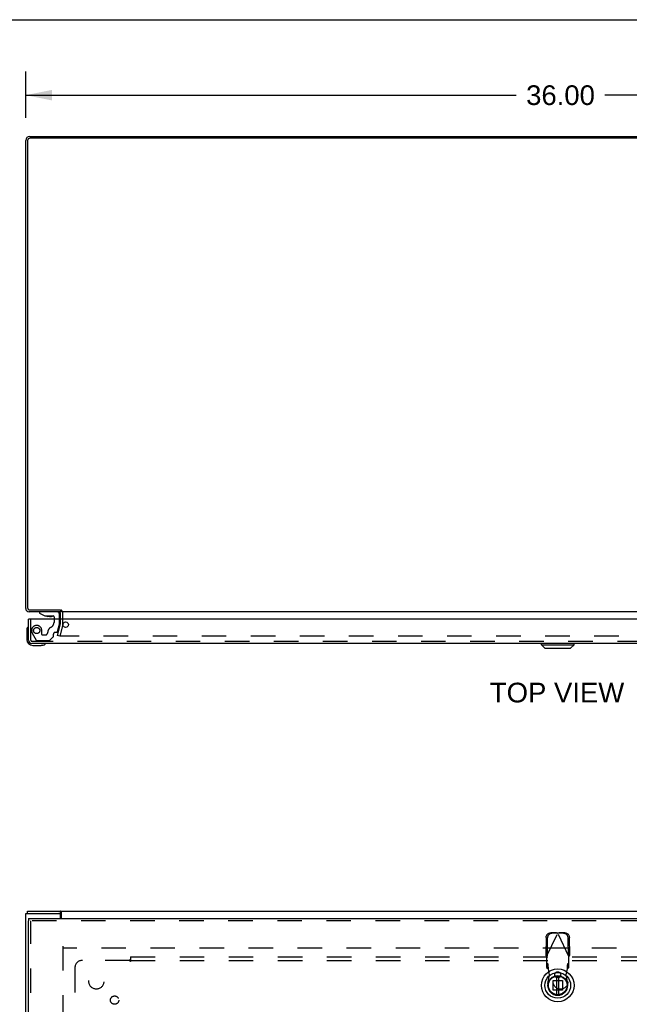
# Model space of a CAD drawing. Header units: inches. Extents: x 0 to 150, y 0 to 97.
# Tile 11 of 18: x 34 to 55, y 64 to 97. Entities that reach past the tile are written whole.
import ezdxf

# ---------------------------------------------------------------- set-up
doc = ezdxf.new("R2010")
doc.units = ezdxf.units.IN
doc.header["$LTSCALE"] = 8.257143
doc.header["$MEASUREMENT"] = 0
doc.linetypes.add('HIDDEN', pattern=[0.2, 0.1, -0.1])
doc.layers.get('0').update_dxf_attribs({"linetype": 'CONTINUOUS'})
for name, color, linetype in [('DEFAULT_2', 8, 'HIDDEN'), ('DIMENSIONS', 7, 'CONTINUOUS'), ('DOOR_ASSEMBLY', 7, 'CONTINUOUS'), ('SUBPANEL', 7, 'CONTINUOUS')]:
    doc.layers.add(name, color=color, linetype=linetype)
doc.styles.get("Standard").update_dxf_attribs({"font": 'arial.ttf'})
doc.dimstyles.new('DIMSTYLE_1', dxfattribs={"dimtxt": 0.662338, "dimasz": 0.883117, "dimexe": 0.09, "dimexo": 0.07, "dimgap": 0.0375, "dimtad": 0, "dimtih": 1, "dimtoh": 1, "dimzin": 4, "dimdsep": 46, "dimtxsty": 'Standard', "dimblk": '_FILLED', "dimblk1": '_FILLED', "dimblk2": '_FILLED', "dimcen": 0.09, "dimadec": 3, "dimazin": 1, "dimtfac": 1, "dimtdec": 3, "dimtofl": 0, "dimtmove": 0, "dimatfit": 3, "dimldrblk": '_FILLED', "dimfxl": 0, "dimtolj": 1, "dimtzin": 4, "dimarcsym": 0})

# ---------------------------------------------------------------- blocks, each defined once
blk = doc.blocks.new('_FILLED')
at = {"color": 0, "linetype": 'ByBlock'}
blk.add_solid([(0, 0), (-1, 0.2), (-1, -0.2)], dxfattribs=at)
blk = doc.blocks.new('*D1')
at = {"layer": 'DIMENSIONS', "color": 2, "linetype": 'Continuous'}
for p, q in [((34.228, 93.835), (34.228, 95.397)), ((70.228, 93.835), (70.228, 95.397)), ((34.228, 94.603), (50.739, 94.603)), ((70.228, 94.603), (53.716, 94.603))]:
    blk.add_line(p, q, dxfattribs=at)
at = {"layer": 'DIMENSIONS', "color": 2, "linetype": 'Continuous', "xscale": 0.8831168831, "yscale": 0.8831168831, "zscale": 0.8831168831, "rotation": 180}
blk.add_blockref('_FILLED', (34.228, 94.603), dxfattribs=at)
at = {"layer": 'DIMENSIONS', "color": 2, "linetype": 'Continuous', "xscale": 0.8831168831, "yscale": 0.8831168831, "zscale": 0.8831168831}
blk.add_blockref('_FILLED', (70.228, 94.603), dxfattribs=at)
at = {"layer": 'DIMENSIONS', "color": 2, "linetype": 'Continuous', "insert": (52.228, 94.934), "char_height": 0.6623, "width": 2.31449, "attachment_point": 2, "line_spacing_factor": 0.9}
blk.add_mtext('36.00', dxfattribs=at)

msp = doc.modelspace()

# ---------------------------------------------------------------- linework, layer by layer
at = {"color": 7, "linetype": 'Continuous'}
for p, q in [((0, 97.143), (150.13, 97.143)), ((35.403, 77.28), (35.403, 77.217)), ((34.291, 67.071), (34.291, 67.146)), ((35.343, 67.071), (35.404, 67.071)), ((35.404, 67.071), (35.404, 67.146))]:
    msp.add_line(p, q, dxfattribs=at)
at = {"color": 3, "linetype": 'Continuous'}
for p, q in [((34.364, 93.217), (70.092, 93.217)), ((70.085, 93.154), (34.371, 93.154)), ((34.228, 77.334), (34.228, 93.081)), ((34.291, 93.074), (34.291, 77.36)), ((35.403, 77.217), (34.345, 77.217)), ((34.371, 77.28), (35.404, 77.28)), ((69.026, 77.217), (35.43, 77.217)), ((35.403, 76.974), (35.403, 77.175)), ((34.228, 31.221), (34.228, 67.071)), ((34.228, 67.071), (35.343, 67.071)), ((34.291, 67.146), (70.165, 67.146)), ((35.403, 66.896), (35.403, 67.011)), ((35.43, 66.896), (35.43, 67.115))]:
    msp.add_line(p, q, dxfattribs=at)
msp.add_lwpolyline([(35.43, 67.115), (35.428, 67.116), (35.427, 67.118), (35.426, 67.12), (35.424, 67.122), (35.423, 67.125), (35.422, 67.127), (35.421, 67.129), (35.419, 67.131), (35.418, 67.134), (35.417, 67.136), (35.416, 67.138), (35.414, 67.139), (35.413, 67.141), (35.412, 67.142), (35.41, 67.144), (35.409, 67.144), (35.408, 67.145), (35.407, 67.145), (35.405, 67.146), (35.404, 67.146)], dxfattribs=at)
at = {"color": 7, "linetype": 'Continuous'}
for points in [[(35.413, 67.066), (35.412, 67.067), (35.411, 67.068), (35.409, 67.069), (35.408, 67.07), (35.407, 67.07), (35.406, 67.071), (35.404, 67.071)], [(35.43, 67.06), (35.429, 67.059), (35.428, 67.059), (35.426, 67.059), (35.425, 67.059), (35.424, 67.059), (35.422, 67.06), (35.421, 67.061), (35.419, 67.061), (35.418, 67.062), (35.417, 67.063), (35.416, 67.064), (35.413, 67.066)]]:
    msp.add_lwpolyline(points, dxfattribs=at)
at = {"color": 3, "linetype": 'Continuous'}
for centre, radius, start, end in [((34.364, 93.081), 0.136, 90, 180), ((34.371, 93.074), 0.08, 90, 180), ((34.345, 77.334), 0.117, 180, 270), ((34.371, 77.36), 0.08, 180, 270), ((35.361, 77.175), 0.042, 0, 90), ((35.343, 67.011), 0.06, 0, 90)]:
    msp.add_arc(centre, radius, start, end, dxfattribs=at)
at = {"layer": 'DEFAULT_2', "color": 8, "linetype": 'HIDDEN'}
for p, q in [((35.403, 76.816), (35.403, 76.974)), ((35.478, 76.816), (35.478, 77.175)), ((35.298, 76.424), (35.402, 76.81)), ((35.474, 76.79), (35.371, 76.404)), ((35.371, 76.404), (35.298, 76.424)), ((69.053, 76.404), (35.402, 76.404)), ((35.478, 65.971), (35.478, 32.321)), ((68.976, 65.896), (35.48, 65.896))]:
    msp.add_line(p, q, dxfattribs=at)
for points in [[(35.383, 76.428), (35.383, 76.426), (35.382, 76.424), (35.382, 76.424)], [(35.382, 76.424), (35.382, 76.423), (35.383, 76.421), (35.383, 76.419), (35.384, 76.417), (35.384, 76.415), (35.385, 76.413), (35.387, 76.412), (35.388, 76.41), (35.389, 76.409), (35.391, 76.408), (35.393, 76.407), (35.394, 76.406)], [(35.402, 76.404), (35.4, 76.404), (35.398, 76.405), (35.396, 76.405), (35.394, 76.406)]]:
    msp.add_lwpolyline(points, dxfattribs=at)
for centre, radius, start, end in [((35.361, 77.175), 0.117, 0, 56.9002), ((35.378, 76.816), 0.025, 345, 360), ((35.378, 76.816), 0.1, 345, 360)]:
    msp.add_arc(centre, radius, start, end, dxfattribs=at)
at = {"layer": 'DOOR_ASSEMBLY', "color": 7, "linetype": 'Continuous'}
for p, q in [((34.696, 77.217), (34.696, 77.178)), ((34.337, 76.974), (34.322, 76.974)), ((34.696, 77.178), (34.872, 77.079)), ((34.872, 77.079), (35.149, 77.079)), ((35.031, 77.062), (34.961, 77.062)), ((35.031, 77.062), (35.101, 77.062)), ((35.031, 77.062), (35.031, 77.062)), ((35.18, 77.048), (35.18, 76.974)), ((35.365, 76.974), (35.365, 77.138)), ((34.262, 76.578), (34.262, 76.289)), ((34.309, 76.714), (34.309, 76.714)), ((34.462, 76.089), (34.751, 76.089)), ((34.789, 76.092), (34.751, 76.089)), ((34.88, 76.134), (34.884, 76.135)), ((34.884, 76.135), (34.885, 76.135)), ((51.583, 76.11), (51.583, 76.149)), ((51.583, 76.11), (52.686, 76.11)), ((51.702, 75.991), (51.583, 76.11)), ((51.702, 75.991), (52.568, 75.991)), ((52.568, 75.991), (52.686, 76.11)), ((52.686, 76.11), (52.686, 76.149)), ((34.322, 66.896), (34.322, 66.821)), ((52.095, 64.961), (52.095, 64.336)), ((52.174, 64.336), (52.174, 64.961))]:
    msp.add_line(p, q, dxfattribs=at)
at = {"layer": 'DOOR_ASSEMBLY', "color": 8, "linetype": 'HIDDEN'}
for p, q in [((35.286, 77.217), (34.696, 77.217)), ((34.397, 76.266), (34.397, 76.974)), ((35.18, 76.974), (35.18, 76.864)), ((35.365, 76.807), (35.365, 76.974)), ((34.769, 76.454), (34.769, 76.587)), ((35.297, 76.551), (35.365, 76.807)), ((69.83, 76.224), (34.439, 76.224)), ((34.448, 76.501), (34.583, 76.268)), ((34.609, 76.253), (35.021, 76.253)), ((34.879, 76.438), (34.785, 76.438)), ((35.042, 76.262), (35.157, 76.377)), ((35.163, 76.391), (35.163, 76.469)), ((35.222, 76.528), (35.267, 76.528)), ((69.947, 66.821), (34.322, 66.821)), ((34.397, 62.741), (34.397, 66.821)), ((51.761, 65.619), (52.135, 66.407)), ((52.09, 66.42), (51.897, 66.417)), ((52.132, 66.4), (51.939, 66.397)), ((52.09, 66.42), (52.132, 66.4)), ((52.09, 66.42), (52.105, 66.416)), ((52.105, 66.416), (52.12, 66.411)), ((52.12, 66.411), (52.135, 66.407)), ((52.135, 66.407), (52.15, 66.411)), ((52.509, 65.619), (52.135, 66.407)), ((52.138, 66.4), (52.179, 66.42)), ((52.331, 66.397), (52.138, 66.4)), ((52.15, 66.411), (52.165, 66.416)), ((52.165, 66.416), (52.179, 66.42)), ((52.372, 66.417), (52.179, 66.42)), ((51.743, 66.258), (51.732, 65.667)), ((51.784, 66.238), (51.774, 65.647)), ((52.495, 65.647), (52.485, 66.238)), ((52.537, 65.667), (52.527, 66.258)), ((51.774, 65.647), (51.732, 65.667)), ((51.761, 65.619), (51.761, 65.245)), ((52.537, 65.667), (52.495, 65.647)), ((52.518, 65.635), (52.509, 65.619)), ((52.509, 65.245), (52.509, 65.619)), ((51.807, 65.359), (51.761, 65.4)), ((51.807, 65.204), (51.807, 65.359)), ((52.509, 65.4), (52.463, 65.359)), ((52.463, 65.359), (52.463, 65.204)), ((51.761, 65.245), (51.807, 65.204)), ((51.805, 64.709), (51.859, 65.003)), ((51.821, 65.2), (51.819, 65.232)), ((51.859, 65.003), (51.821, 65.2)), ((52.158, 65.09), (52.111, 65.09)), ((52.448, 65.2), (52.41, 65.003)), ((52.41, 65.003), (52.464, 64.709)), ((52.463, 65.204), (52.509, 65.245)), ((51.975, 64.489), (51.975, 64.808)), ((51.975, 64.808), (52.294, 64.808)), ((52.158, 64.916), (52.111, 64.916)), ((52.294, 64.808), (52.294, 64.489)), ((52.294, 64.489), (51.975, 64.489))]:
    msp.add_line(p, q, dxfattribs=at)
at = {"layer": 'DOOR_ASSEMBLY', "color": 3, "linetype": 'Continuous'}
for p, q in [((34.322, 76.266), (34.322, 76.974)), ((69.932, 76.974), (34.337, 76.974)), ((69.83, 76.149), (34.439, 76.149)), ((34.322, 66.896), (69.947, 66.896)), ((34.322, 62.896), (34.322, 66.821))]:
    msp.add_line(p, q, dxfattribs=at)
at = {"layer": 'DOOR_ASSEMBLY', "color": 7, "linetype": 'Continuous'}
for points in [[(34.309, 76.714), (34.308, 76.712), (34.308, 76.711), (34.307, 76.707)], [(34.885, 76.135), (34.887, 76.136), (34.887, 76.136)]]:
    msp.add_lwpolyline(points, dxfattribs=at)
at = {"layer": 'DOOR_ASSEMBLY', "color": 8, "linetype": 'HIDDEN'}
for points in [[(51.743, 66.258), (51.744, 66.273), (51.746, 66.288), (51.75, 66.303), (51.755, 66.318), (51.762, 66.332), (51.77, 66.345), (51.779, 66.357), (51.789, 66.369), (51.8, 66.379), (51.812, 66.389), (51.825, 66.397), (51.839, 66.404), (51.853, 66.409), (51.867, 66.413), (51.882, 66.416), (51.897, 66.417)], [(51.939, 66.397), (51.924, 66.396), (51.909, 66.393), (51.894, 66.389), (51.88, 66.384), (51.867, 66.377), (51.854, 66.369), (51.842, 66.36), (51.831, 66.349), (51.82, 66.338), (51.811, 66.325), (51.803, 66.312), (51.797, 66.298), (51.791, 66.283), (51.788, 66.268), (51.785, 66.253), (51.784, 66.238)], [(52.485, 66.238), (52.484, 66.253), (52.482, 66.268), (52.478, 66.283), (52.473, 66.298), (52.466, 66.312), (52.458, 66.325), (52.449, 66.338), (52.439, 66.349), (52.428, 66.36), (52.415, 66.369), (52.403, 66.377), (52.389, 66.384), (52.375, 66.389), (52.36, 66.393), (52.346, 66.396), (52.331, 66.397)], [(52.372, 66.417), (52.387, 66.416), (52.402, 66.413), (52.416, 66.409), (52.431, 66.404), (52.444, 66.397), (52.457, 66.389), (52.469, 66.379), (52.48, 66.369), (52.491, 66.357), (52.5, 66.345), (52.508, 66.332), (52.514, 66.318), (52.519, 66.303), (52.523, 66.288), (52.526, 66.273), (52.527, 66.258)], [(51.761, 65.619), (51.751, 65.635), (51.746, 65.643), (51.742, 65.651), (51.737, 65.659), (51.732, 65.667)], [(52.537, 65.667), (52.532, 65.659), (52.528, 65.651), (52.523, 65.643), (52.518, 65.635)], [(51.819, 65.232), (51.818, 65.247), (51.817, 65.263), (51.816, 65.277), (51.815, 65.291), (51.814, 65.304), (51.813, 65.315), (51.812, 65.326), (51.811, 65.335), (51.81, 65.344), (51.809, 65.35), (51.808, 65.355), (51.807, 65.359)], [(52.463, 65.359), (52.462, 65.355), (52.461, 65.35), (52.46, 65.344), (52.458, 65.335), (52.457, 65.326), (52.456, 65.315), (52.455, 65.304), (52.454, 65.291), (52.453, 65.277), (52.452, 65.263), (52.451, 65.247), (52.45, 65.232), (52.448, 65.2)], [(51.807, 65.204), (51.809, 65.204), (51.812, 65.203), (51.814, 65.202), (51.816, 65.202), (51.819, 65.201), (51.821, 65.2)], [(52.448, 65.2), (52.451, 65.201), (52.453, 65.202), (52.455, 65.202), (52.458, 65.203), (52.46, 65.204), (52.463, 65.204)]]:
    msp.add_lwpolyline(points, dxfattribs=at)
at = {"layer": 'DOOR_ASSEMBLY', "color": 3, "linetype": 'Continuous'}
msp.add_circle((35.572, 76.786), 0.094, dxfattribs=at)
at = {"layer": 'DOOR_ASSEMBLY', "color": 8, "linetype": 'HIDDEN'}
msp.add_circle((34.597, 76.587), 0.103, dxfattribs=at)
at = {"layer": 'DOOR_ASSEMBLY', "color": 7, "linetype": 'Continuous'}
for radius in [0.551, 0.433, 0.329, 0.317, 0.315]:
    msp.add_circle((52.135, 64.649), radius, dxfattribs=at)
for centre, radius, start, end in [((35.286, 77.138), 0.079, 0, 90), ((34.961, 77.152), 0.09, 234.8123, 270), ((35.101, 77.152), 0.09, 270, 304.9232), ((35.149, 77.048), 0.031, 0, 90), ((34.512, 76.578), 0.25, 149.1101, 180), ((34.31, 76.699), 0.015, 96.3796, 149.1101), ((34.307, 76.699), 0.015, 0, 83.6204), ((34.462, 76.289), 0.2, 180, 270), ((34.751, 76.339), 0.25, 270, 300.8899), ((34.872, 76.134), 0.015, 6.3796, 90), ((34.872, 76.137), 0.015, 300.8899, 353.6204)]:
    msp.add_arc(centre, radius, start, end, dxfattribs=at)
at = {"layer": 'DOOR_ASSEMBLY', "color": 8, "linetype": 'HIDDEN'}
for centre, radius, start, end in [((34.597, 76.587), 0.172, 0, 210), ((35.154, 76.528), 0.185, 115.7418, 180), ((34.992, 76.864), 0.188, 295.7418, 360), ((35.267, 76.559), 0.031, 270, 345), ((34.439, 76.266), 0.042, 180, 270), ((34.609, 76.283), 0.03, 210, 270), ((34.785, 76.454), 0.016, 180, 270), ((34.879, 76.528), 0.09, 270, 360), ((35.021, 76.283), 0.03, 270, 315), ((35.143, 76.391), 0.02, 315, 360), ((35.222, 76.469), 0.059, 90, 180), ((52.111, 65.003), 0.0866, 90, 270), ((52.158, 65.003), 0.0866, 270, 90), ((52.135, 64.649), 0.335, 169.673, 10.327)]:
    msp.add_arc(centre, radius, start, end, dxfattribs=at)
at = {"layer": 'DOOR_ASSEMBLY', "color": 3, "linetype": 'Continuous'}
msp.add_arc((34.439, 76.266), 0.117, 180, 270, dxfattribs=at)
at = {"layer": 'SUBPANEL', "color": 8, "linetype": 'HIDDEN'}
for p, q in [((37.759, 65.614), (37.759, 65.528)), ((37.759, 65.614), (66.696, 65.614)), ((37.724, 65.489), (36.134, 65.489)), ((37.737, 65.47), (37.733, 65.476)), ((37.737, 65.504), (37.734, 65.5)), ((37.742, 65.508), (37.737, 65.504)), ((37.759, 65.528), (37.759, 65.449)), ((37.759, 65.489), (66.696, 65.489)), ((35.884, 65.239), (35.884, 63.65))]:
    msp.add_line(p, q, dxfattribs=at)
for points in [[(37.734, 65.5), (37.732, 65.499), (37.731, 65.497), (37.729, 65.495), (37.727, 65.494), (37.726, 65.492), (37.725, 65.491), (37.724, 65.489)], [(37.733, 65.476), (37.731, 65.478), (37.73, 65.48), (37.729, 65.483), (37.727, 65.485), (37.726, 65.486), (37.725, 65.488), (37.724, 65.489)], [(37.759, 65.449), (37.757, 65.449), (37.756, 65.45), (37.754, 65.451), (37.753, 65.451), (37.751, 65.452), (37.75, 65.453), (37.748, 65.455), (37.747, 65.456), (37.746, 65.457), (37.744, 65.459), (37.743, 65.46), (37.742, 65.462), (37.741, 65.464), (37.739, 65.466), (37.738, 65.468), (37.737, 65.47)], [(37.759, 65.528), (37.757, 65.526), (37.756, 65.524), (37.755, 65.522), (37.753, 65.52), (37.752, 65.519), (37.75, 65.517), (37.749, 65.515), (37.747, 65.514), (37.746, 65.512), (37.745, 65.511), (37.743, 65.51), (37.742, 65.508)]]:
    msp.add_lwpolyline(points, dxfattribs=at)
for centre, radius in [((36.603, 64.771), 0.25), ((52.228, 64.771), 0.25), ((37.221, 64.152), 0.141)]:
    msp.add_circle(centre, radius, dxfattribs=at)
msp.add_arc((36.134, 65.239), 0.25, 90, 180, dxfattribs=at)

# ---------------------------------------------------------------- texts
at = {"layer": 'DIMENSIONS', "color": 2, "linetype": 'Continuous', "insert": (52.111, 74.832), "char_height": 0.6623, "width": 4.51325, "attachment_point": 2, "line_spacing_factor": 0.9}
msp.add_mtext('TOP VIEW', dxfattribs=at)

# ---------------------------------------------------------------- dimensions: what is measured, and where the dimension line sits
at = {"layer": 'DIMENSIONS', "color": 2, "linetype": 'Continuous'}
dim = msp.add_linear_dim(base=(70.228, 94.603), p1=(34.228, 95.467), p2=(70.228, 95.467), dimstyle='DIMSTYLE_1', dxfattribs=at)
dim.commit()
dim.dimension.update_dxf_attribs({"geometry": '*D1', "text_midpoint": (52.226, 94.599), "dimtype": 160})

doc.saveas('drawing.dxf')
